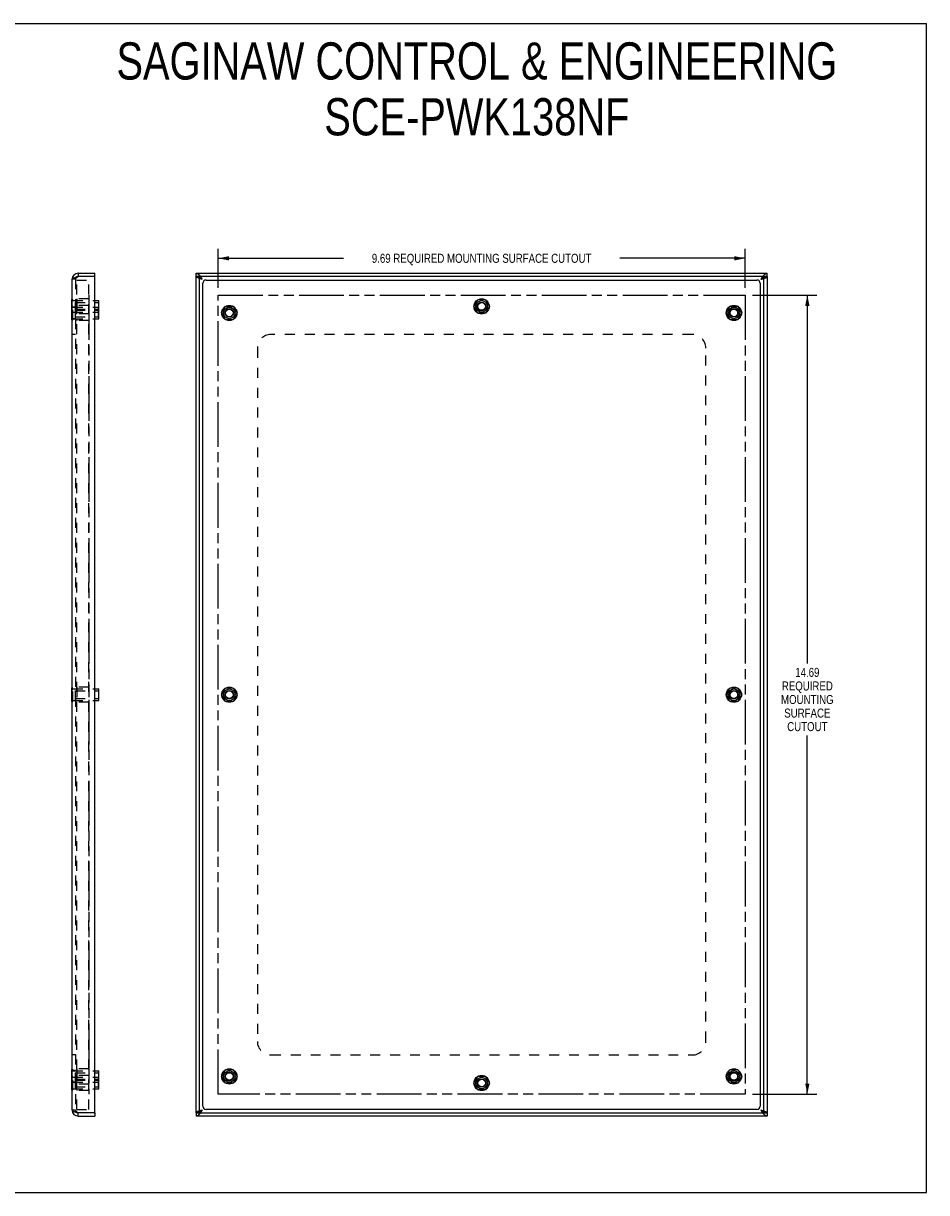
# Model space of a CAD drawing. Header units: inches. Extents: x 0 to 33.2, y 0 to 21.5.
# Tile 3 of 3: x 16.6 to 33.2, y 0 to 21.5. Entities that reach past the tile are written whole.
import ezdxf

# ---------------------------------------------------------------- set-up
doc = ezdxf.new("R2010")
doc.units = ezdxf.units.IN
doc.header["$LTSCALE"] = 1.827554
doc.header["$MEASUREMENT"] = 0
doc.linetypes.add('HIDDEN', pattern=[0.2, 0.1, -0.1])
doc.linetypes.add('PHANTOM', pattern=[0.8, 0.45, -0.05, 0.1, -0.05, 0.1, -0.05])
doc.layers.get('0').update_dxf_attribs({"linetype": 'CONTINUOUS'})
for name, color, linetype in [('02___PRT_ALL_AXES', 7, 'CONTINUOUS'), ('03___PRT_ALL_CURVES', 7, 'CONTINUOUS'), ('06___PRT_ALL_SURFS', 7, 'CONTINUOUS'), ('DEFAULT_2', 8, 'HIDDEN'), ('DIMENSIONS', 7, 'CONTINUOUS')]:
    doc.layers.add(name, color=color, linetype=linetype)
doc.styles.get("Standard").update_dxf_attribs({"font": 'txt', "width": 0.8})
doc.dimstyles.new('DIMSTYLE_2', dxfattribs={"dimtxt": 0.166141, "dimasz": 0.19546, "dimexe": 0.09, "dimexo": 0.07, "dimgap": 0.0425, "dimtad": 0, "dimtih": 1, "dimtoh": 1, "dimzin": 4, "dimdsep": 46, "dimtxsty": 'Standard', "dimblk": '_FILLED', "dimblk1": '_FILLED', "dimblk2": '_FILLED', "dimcen": 0.09, "dimadec": 0, "dimazin": 0, "dimtfac": 1, "dimtofl": 0, "dimtmove": 0, "dimatfit": 3, "dimldrblk": '_FILLED', "dimfxl": 0, "dimtolj": 1, "dimtzin": 4, "dimarcsym": 0})

# ---------------------------------------------------------------- blocks, each defined once
blk = doc.blocks.new('_FILLED')
at = {"color": 0, "linetype": 'ByBlock'}
blk.add_solid([(0, 0), (-1, 0.2), (-1, -0.2)], dxfattribs=at)
blk = doc.blocks.new('*D9')
at = {"layer": 'DIMENSIONS', "color": 2, "linetype": 'Continuous'}
for p, q in [((20.198, 16.638), (20.198, 17.357)), ((29.888, 16.638), (29.888, 17.357)), ((20.198, 17.181), (22.501, 17.181)), ((29.888, 17.181), (27.585, 17.181))]:
    blk.add_line(p, q, dxfattribs=at)
at = {"layer": 'DIMENSIONS', "color": 2, "linetype": 'Continuous', "xscale": 0.1954602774, "yscale": 0.1954602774, "zscale": 0.1954602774, "rotation": 180}
blk.add_blockref('_FILLED', (20.198, 17.181), dxfattribs=at)
at = {"layer": 'DIMENSIONS', "color": 2, "linetype": 'Continuous', "xscale": 0.1954602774, "yscale": 0.1954602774, "zscale": 0.1954602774}
blk.add_blockref('_FILLED', (29.888, 17.181), dxfattribs=at)
at = {"layer": 'DIMENSIONS', "color": 2, "linetype": 'Continuous', "insert": (25.043, 17.264), "char_height": 0.16614, "width": 4.91778, "attachment_point": 2, "line_spacing_factor": 0.9}
blk.add_mtext('9.69 REQUIRED MOUNTING SURFACE CUTOUT', dxfattribs=at)
blk = doc.blocks.new('*D10')
at = {"layer": 'DIMENSIONS', "color": 2, "linetype": 'Continuous'}
for p, q in [((30.025, 16.501), (31.21, 16.501)), ((31.034, 16.501), (31.034, 9.732)), ((31.034, 1.811), (31.034, 8.403)), ((30.025, 1.811), (31.21, 1.811))]:
    blk.add_line(p, q, dxfattribs=at)
at = {"layer": 'DIMENSIONS', "color": 2, "linetype": 'Continuous', "xscale": 0.1954602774, "yscale": 0.1954602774, "zscale": 0.1954602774}
for p, rotation in [((31.034, 16.501), 90), ((31.034, 1.811), 270)]:
    blk.add_blockref('_FILLED', p, dxfattribs=dict(at, rotation=rotation))
at = {"layer": 'DIMENSIONS', "color": 2, "linetype": 'Continuous', "insert": (31.034, 9.649), "char_height": 0.1661, "width": 1.0633, "attachment_point": 2, "line_spacing_factor": 0.9}
blk.add_mtext('14.69\\PREQUIRED\\PMOUNTING\\PSURFACE\\PCUTOUT', dxfattribs=at)

msp = doc.modelspace()

# ---------------------------------------------------------------- linework, layer by layer
at = {"color": 7, "linetype": 'Continuous'}
for p, q in [((0, 21.5006), (33.2282, 21.5006)), ((33.2282, 0), (33.2282, 21.5006)), ((17.6221, 16.9062), (17.6221, 16.8462)), ((17.9291, 16.8462), (17.9141, 16.8462)), ((17.9291, 16.8462), (17.9291, 16.9062)), ((19.7929, 16.8462), (19.7929, 16.9062)), ((30.2929, 16.8462), (19.7929, 16.8462)), ((19.8529, 1.4662), (19.8529, 16.8462)), ((19.8769, 16.8141), (19.8802, 16.8118)), ((19.8802, 16.8118), (19.8835, 16.8096)), ((19.8835, 16.8096), (19.8868, 16.8072)), ((19.8868, 16.8072), (19.8901, 16.8049)), ((19.8901, 16.8049), (19.8934, 16.8025)), ((19.8934, 16.8016), (19.8905, 16.8035)), ((19.8934, 16.8025), (19.8984, 16.799)), ((19.8962, 16.7997), (19.8934, 16.8016)), ((19.8991, 16.7979), (19.8962, 16.7997)), ((19.8984, 16.799), (19.9049, 16.7942)), ((19.9049, 16.7942), (19.8991, 16.7979)), ((19.9779, 16.7812), (30.1079, 16.7812)), ((30.1809, 16.7942), (30.1875, 16.799)), ((30.1809, 16.7942), (30.1868, 16.7979)), ((30.1868, 16.7979), (30.1897, 16.7997)), ((30.1875, 16.799), (30.1925, 16.8025)), ((30.1897, 16.7997), (30.1925, 16.8016)), ((30.1925, 16.8025), (30.1958, 16.8049)), ((30.1925, 16.8016), (30.1953, 16.8035)), ((30.1953, 16.8035), (30.1981, 16.8053)), ((30.1958, 16.8049), (30.1991, 16.8072)), ((30.1991, 16.8072), (30.2024, 16.8095)), ((30.2024, 16.8095), (30.2056, 16.8118)), ((30.2329, 1.4662), (30.2329, 16.8462)), ((30.2929, 16.8462), (30.2929, 16.9062)), ((19.9179, 1.5912), (19.9179, 16.7212)), ((30.1679, 16.7212), (30.1679, 1.5912)), ((17.9291, 16.4028), (18.0051, 16.4028)), ((18.0051, 16.0699), (18.0051, 16.4028)), ((17.9291, 16.2819), (18.0051, 16.2819)), ((17.9291, 16.0699), (18.0051, 16.0699)), ((17.9291, 9.2622), (18.0051, 9.2622)), ((18.0051, 9.0502), (18.0051, 9.2622)), ((17.9291, 9.0502), (18.0051, 9.0502)), ((17.9291, 2.2424), (18.0051, 2.2424)), ((18.0051, 1.9095), (18.0051, 2.2424)), ((17.9291, 2.0304), (18.0051, 2.0304)), ((17.9291, 1.9095), (18.0051, 1.9095)), ((19.8868, 1.5051), (19.8835, 1.5028)), ((19.8901, 1.5074), (19.8868, 1.5051)), ((19.8905, 1.5089), (19.8878, 1.507)), ((19.8934, 1.5098), (19.8901, 1.5074)), ((19.8934, 1.5107), (19.8905, 1.5089)), ((19.8984, 1.5134), (19.8934, 1.5098)), ((19.8962, 1.5126), (19.8934, 1.5107)), ((19.902, 1.5163), (19.8962, 1.5126)), ((19.9049, 1.5182), (19.8984, 1.5134)), ((19.9049, 1.5182), (19.902, 1.5163)), ((30.1079, 1.5312), (19.9779, 1.5312)), ((30.1809, 1.5182), (30.1868, 1.5145)), ((30.1875, 1.5134), (30.1809, 1.5182)), ((30.1868, 1.5145), (30.1897, 1.5126)), ((30.1925, 1.5098), (30.1875, 1.5134)), ((30.1897, 1.5126), (30.1925, 1.5107)), ((30.1925, 1.5107), (30.1953, 1.5089)), ((30.1958, 1.5074), (30.1925, 1.5098)), ((30.1991, 1.5051), (30.1958, 1.5074)), ((30.2024, 1.5028), (30.1991, 1.5051)), ((17.6221, 1.4062), (17.6221, 1.4662)), ((17.9141, 1.4662), (17.9291, 1.4662)), ((17.9291, 1.4662), (17.9291, 1.4062)), ((19.7929, 1.4662), (30.2929, 1.4662)), ((19.7929, 1.4662), (19.7929, 1.4062)), ((19.8835, 1.5028), (19.8802, 1.5005)), ((30.2057, 1.5005), (30.2024, 1.5028)), ((30.2089, 1.4983), (30.2057, 1.5005)), ((30.2929, 1.4662), (30.2929, 1.4062)), ((0, 0), (33.2282, 0))]:
    msp.add_line(p, q, dxfattribs=at)
at = {"color": 3, "linetype": 'Continuous'}
for p, q in [((17.5101, 1.5182), (17.5101, 16.7942)), ((17.5639, 16.8281), (17.5682, 16.8296)), ((17.5682, 16.8296), (17.5725, 16.831)), ((17.5725, 16.831), (17.5769, 16.8324)), ((17.5769, 16.8324), (17.5815, 16.8339)), ((17.5815, 16.8339), (17.586, 16.8353)), ((17.586, 16.8353), (17.5907, 16.8368)), ((17.5907, 16.8368), (17.5954, 16.8382)), ((17.5954, 16.8382), (17.6002, 16.8397)), ((17.6002, 16.8397), (17.6074, 16.8418)), ((17.6221, 16.9062), (17.9291, 16.9062)), ((17.9141, 16.8462), (17.6221, 16.8462)), ((17.9291, 1.4812), (17.9291, 16.8312)), ((19.7929, 16.9062), (30.2929, 16.9062)), ((19.7929, 1.4662), (19.7929, 16.8462)), ((30.2929, 16.8462), (30.2929, 1.4662)), ((17.5703, 1.4821), (17.5747, 1.4806)), ((17.5747, 1.4806), (17.5792, 1.4792)), ((17.5792, 1.4792), (17.5837, 1.4777)), ((17.5837, 1.4777), (17.5884, 1.4763)), ((17.5884, 1.4763), (17.5978, 1.4734)), ((17.5978, 1.4734), (17.605, 1.4712)), ((17.605, 1.4712), (17.6221, 1.4662)), ((17.9141, 1.4662), (17.6221, 1.4662)), ((17.6221, 1.4062), (17.9291, 1.4062)), ((30.2929, 1.4062), (19.7929, 1.4062))]:
    msp.add_line(p, q, dxfattribs=at)
for points in [[(17.5101, 16.7942), (17.5101, 16.7949), (17.5102, 16.7956), (17.5103, 16.7963), (17.5105, 16.7971), (17.5107, 16.7978), (17.511, 16.7985), (17.5114, 16.7992), (17.5118, 16.7999), (17.5122, 16.8007), (17.5127, 16.8014), (17.5133, 16.8021), (17.5139, 16.8028), (17.5145, 16.8036), (17.5152, 16.8043), (17.516, 16.805), (17.5168, 16.8057), (17.5177, 16.8064), (17.5186, 16.8072), (17.5195, 16.8079), (17.5205, 16.8086), (17.5216, 16.8093), (17.5227, 16.8101), (17.5239, 16.8108), (17.5251, 16.8115), (17.5263, 16.8122), (17.5276, 16.8129), (17.5289, 16.8137), (17.5303, 16.8144), (17.5317, 16.8151), (17.5332, 16.8158), (17.5347, 16.8166), (17.5363, 16.8173), (17.5378, 16.818), (17.5395, 16.8187), (17.5411, 16.8194), (17.5429, 16.8202), (17.5446, 16.8209), (17.5464, 16.8216), (17.5482, 16.8223), (17.5501, 16.8231), (17.5519, 16.8238), (17.5539, 16.8245), (17.5558, 16.8252), (17.5578, 16.8259), (17.5598, 16.8267), (17.5619, 16.8274), (17.5639, 16.8281)], [(17.6074, 16.8418), (17.6172, 16.8447), (17.6196, 16.8454), (17.6221, 16.8462)], [(17.5101, 1.5182), (17.5101, 1.5174), (17.5102, 1.5167), (17.5103, 1.516), (17.5105, 1.5153), (17.5107, 1.5146), (17.511, 1.5138), (17.5114, 1.5131), (17.5118, 1.5124), (17.5122, 1.5117), (17.5127, 1.5109), (17.5133, 1.5102), (17.5139, 1.5095), (17.5145, 1.5088), (17.5152, 1.5081), (17.516, 1.5073), (17.5168, 1.5066), (17.5177, 1.5059), (17.5186, 1.5052), (17.5195, 1.5044), (17.5205, 1.5037), (17.5216, 1.503), (17.5227, 1.5023), (17.5239, 1.5016), (17.5251, 1.5008), (17.5263, 1.5001), (17.5276, 1.4994), (17.5289, 1.4987), (17.5303, 1.4979), (17.5317, 1.4972), (17.5332, 1.4965), (17.5347, 1.4958), (17.5363, 1.4951), (17.5378, 1.4943), (17.5395, 1.4936), (17.5411, 1.4929), (17.5429, 1.4922), (17.5446, 1.4914), (17.5464, 1.4907), (17.5482, 1.49), (17.5501, 1.4893), (17.5519, 1.4886), (17.5539, 1.4878), (17.5558, 1.4871), (17.5578, 1.4864), (17.5598, 1.4857), (17.5619, 1.4849), (17.5639, 1.4842), (17.5661, 1.4835), (17.5703, 1.4821)]]:
    msp.add_lwpolyline(points, dxfattribs=at)
at = {"color": 7, "linetype": 'Continuous'}
for points in [[(19.8703, 16.8183), (19.8692, 16.8192), (19.8682, 16.8202), (19.8672, 16.8211), (19.8662, 16.822), (19.8652, 16.823), (19.8643, 16.8239), (19.8634, 16.8248), (19.8625, 16.8257), (19.8617, 16.8267), (19.8609, 16.8276), (19.8602, 16.8285), (19.8594, 16.8295), (19.8587, 16.8304), (19.8581, 16.8313), (19.8575, 16.8322), (19.8569, 16.8332), (19.8564, 16.8341), (19.8559, 16.835), (19.8554, 16.836), (19.855, 16.8369), (19.8546, 16.8378), (19.8542, 16.8387), (19.8539, 16.8397), (19.8537, 16.8406), (19.8535, 16.8415), (19.8533, 16.8425), (19.8531, 16.8434), (19.853, 16.8443), (19.853, 16.8452), (19.8529, 16.8462)], [(19.8697, 16.8189), (19.8704, 16.8184), (19.872, 16.8173), (19.8737, 16.8163), (19.8753, 16.8152), (19.8769, 16.8141)], [(19.8905, 16.8035), (19.8878, 16.8053), (19.8864, 16.8062), (19.885, 16.8072), (19.8837, 16.8081), (19.8824, 16.809), (19.8811, 16.81), (19.8798, 16.8109), (19.8785, 16.8118), (19.8773, 16.8127), (19.8761, 16.8137), (19.8749, 16.8146), (19.8737, 16.8155), (19.8725, 16.8165), (19.8714, 16.8174), (19.8703, 16.8183)], [(30.1981, 16.8053), (30.1995, 16.8062), (30.2008, 16.8072), (30.2022, 16.8081), (30.2035, 16.809), (30.2048, 16.81), (30.2061, 16.8109), (30.2074, 16.8118), (30.2086, 16.8127), (30.2098, 16.8137), (30.211, 16.8146), (30.2122, 16.8155), (30.2134, 16.8165), (30.2145, 16.8174), (30.2156, 16.8183)], [(30.2056, 16.8118), (30.2089, 16.8141), (30.2106, 16.8152), (30.2122, 16.8163), (30.2139, 16.8173), (30.2155, 16.8184), (30.2162, 16.8189)], [(30.2156, 16.8183), (30.2167, 16.8192), (30.2177, 16.8202), (30.2187, 16.8211), (30.2197, 16.822), (30.2207, 16.823), (30.2216, 16.8239), (30.2225, 16.8248), (30.2234, 16.8257), (30.2242, 16.8267), (30.225, 16.8276), (30.2257, 16.8285), (30.2265, 16.8295), (30.2271, 16.8304), (30.2278, 16.8313), (30.2284, 16.8322), (30.229, 16.8332), (30.2295, 16.8341), (30.23, 16.835), (30.2305, 16.836), (30.2309, 16.8369), (30.2313, 16.8378), (30.2316, 16.8387), (30.2319, 16.8397), (30.2322, 16.8406), (30.2324, 16.8415), (30.2326, 16.8425), (30.2328, 16.8434), (30.2329, 16.8443), (30.2329, 16.8452), (30.2329, 16.8462)], [(19.8878, 1.507), (19.8864, 1.5061), (19.885, 1.5052), (19.8837, 1.5042), (19.8824, 1.5033), (19.8811, 1.5024), (19.8798, 1.5015), (19.8785, 1.5005), (19.8773, 1.4996), (19.8761, 1.4987), (19.8749, 1.4977), (19.8737, 1.4968), (19.8725, 1.4959), (19.8714, 1.495), (19.8703, 1.494)], [(30.1953, 1.5089), (30.1981, 1.507), (30.1995, 1.5061), (30.2008, 1.5052), (30.2022, 1.5042), (30.2035, 1.5033), (30.2048, 1.5024), (30.2061, 1.5015), (30.2074, 1.5005), (30.2086, 1.4996), (30.2098, 1.4987), (30.211, 1.4977), (30.2122, 1.4968), (30.2134, 1.4959), (30.2145, 1.495), (30.2156, 1.494)], [(19.8703, 1.494), (19.8692, 1.4931), (19.8682, 1.4922), (19.8672, 1.4912), (19.8662, 1.4903), (19.8652, 1.4894), (19.8643, 1.4885), (19.8634, 1.4875), (19.8625, 1.4866), (19.8617, 1.4857), (19.8609, 1.4847), (19.8602, 1.4838), (19.8594, 1.4829), (19.8587, 1.482), (19.8581, 1.481), (19.8575, 1.4801), (19.8569, 1.4792), (19.8564, 1.4782), (19.8559, 1.4773), (19.8554, 1.4764), (19.855, 1.4755), (19.8546, 1.4745), (19.8542, 1.4736), (19.8539, 1.4727), (19.8537, 1.4717), (19.8535, 1.4708), (19.8533, 1.4699), (19.8531, 1.469), (19.853, 1.468), (19.853, 1.4671), (19.8529, 1.4662)], [(19.8802, 1.5005), (19.8769, 1.4983), (19.8753, 1.4972), (19.8737, 1.4961), (19.872, 1.495), (19.8704, 1.4939), (19.8697, 1.4935)], [(30.2162, 1.4935), (30.2155, 1.4939), (30.2139, 1.495), (30.2122, 1.4961), (30.2106, 1.4972), (30.2089, 1.4983)], [(30.2156, 1.494), (30.2167, 1.4931), (30.2177, 1.4922), (30.2187, 1.4912), (30.2197, 1.4903), (30.2207, 1.4894), (30.2216, 1.4885), (30.2225, 1.4875), (30.2234, 1.4866), (30.2242, 1.4857), (30.225, 1.4847), (30.2257, 1.4838), (30.2265, 1.4829), (30.2271, 1.482), (30.2278, 1.481), (30.2284, 1.4801), (30.229, 1.4792), (30.2295, 1.4782), (30.23, 1.4773), (30.2305, 1.4764), (30.2309, 1.4755), (30.2313, 1.4745), (30.2316, 1.4736), (30.2319, 1.4727), (30.2322, 1.4717), (30.2324, 1.4708), (30.2326, 1.4699), (30.2328, 1.469), (30.2329, 1.468), (30.2329, 1.4671), (30.2329, 1.4662)]]:
    msp.add_lwpolyline(points, dxfattribs=at)
for centre, radius in [((25.0429, 16.2968), 0.106), ((25.0429, 16.2968), 0.079), ((25.0429, 16.2968), 0.069), ((20.4023, 16.1759), 0.106), ((20.4023, 16.1759), 0.079), ((20.4023, 16.1759), 0.069), ((29.6836, 16.1759), 0.106), ((29.6836, 16.1759), 0.079), ((29.6836, 16.1759), 0.069), ((20.4023, 9.1562), 0.106), ((29.6836, 9.1562), 0.106), ((20.4023, 9.1562), 0.079), ((20.4023, 9.1562), 0.069), ((29.6836, 9.1562), 0.079), ((29.6836, 9.1562), 0.069), ((20.4023, 2.1364), 0.106), ((20.4023, 2.1364), 0.079), ((20.4023, 2.1364), 0.069), ((29.6836, 2.1364), 0.106), ((29.6836, 2.1364), 0.079), ((29.6836, 2.1364), 0.069), ((25.0429, 2.0155), 0.106), ((25.0429, 2.0155), 0.079), ((25.0429, 2.0155), 0.069)]:
    msp.add_circle(centre, radius, dxfattribs=at)
at = {"color": 3, "linetype": 'Continuous'}
for centre, radius, start, end in [((17.6221, 16.7942), 0.112, 90, 180), ((17.9141, 16.8312), 0.015, 0, 90), ((17.6221, 1.5182), 0.112, 180, 270), ((17.9141, 1.4812), 0.015, 270, 360)]:
    msp.add_arc(centre, radius, start, end, dxfattribs=at)
at = {"color": 7, "linetype": 'Continuous'}
for centre, radius, start, end in [((17.6221, 16.7942), 0.052, 90, 123.27429), ((19.9779, 16.7212), 0.06, 90, 180), ((30.1079, 16.7212), 0.06, 0, 90), ((19.9779, 1.5912), 0.06, 180, 270), ((30.1079, 1.5912), 0.06, 270, 360), ((17.6221, 1.5182), 0.052, 236.72568, 270)]:
    msp.add_arc(centre, radius, start, end, dxfattribs=at)
at = {"layer": '02___PRT_ALL_AXES', "color": 8, "linetype": 'HIDDEN'}
for p, q in [((17.5101, 16.0694), (17.5101, 16.4033)), ((17.5101, 16.4033), (17.5701, 16.4033)), ((17.5701, 16.0694), (17.5701, 16.4033)), ((17.8151, 16.4368), (17.5951, 16.4368)), ((17.5951, 16.4367), (17.5951, 16.036)), ((17.8151, 16.4367), (17.8151, 16.036)), ((17.5701, 16.2824), (17.5101, 16.2824)), ((17.5101, 16.1903), (17.5701, 16.1903)), ((17.8151, 16.3159), (17.5951, 16.3159)), ((17.8151, 16.1568), (17.5951, 16.1568)), ((17.5701, 16.0694), (17.5101, 16.0694)), ((17.8151, 16.0359), (17.5951, 16.0359)), ((17.5101, 9.0497), (17.5101, 9.2627)), ((17.5101, 9.2627), (17.5701, 9.2627)), ((17.5701, 9.0497), (17.5701, 9.2627)), ((17.8151, 9.2962), (17.5951, 9.2962)), ((17.5951, 9.2961), (17.5951, 9.0162)), ((17.8151, 9.2961), (17.8151, 9.0162)), ((17.5101, 9.0497), (17.5701, 9.0497)), ((17.8151, 9.0162), (17.5951, 9.0162)), ((17.5701, 2.2429), (17.5101, 2.2429)), ((17.5101, 1.909), (17.5101, 2.2429)), ((17.5701, 1.909), (17.5701, 2.2429)), ((17.8151, 2.2764), (17.5951, 2.2764)), ((17.5951, 2.2764), (17.5951, 1.8756)), ((17.8151, 2.1555), (17.5951, 2.1555)), ((17.8151, 2.2764), (17.8151, 1.8756)), ((17.5101, 2.122), (17.5701, 2.122)), ((17.5701, 2.0299), (17.5101, 2.0299)), ((17.8151, 1.9964), (17.5951, 1.9964)), ((17.5101, 1.909), (17.5701, 1.909)), ((17.8151, 1.8755), (17.5951, 1.8755))]:
    msp.add_line(p, q, dxfattribs=at)
at = {"layer": '02___PRT_ALL_AXES', "color": 7, "linetype": 'Continuous'}
for centre, radius in [((25.0429, 16.2968), 0.14), ((25.0429, 16.2968), 0.1065), ((20.4023, 16.1759), 0.14), ((20.4023, 16.1759), 0.1065), ((29.6836, 16.1759), 0.14), ((29.6836, 16.1759), 0.1065), ((20.4023, 9.1562), 0.14), ((20.4023, 9.1562), 0.1065), ((29.6836, 9.1562), 0.14), ((29.6836, 9.1562), 0.1065), ((20.4023, 2.1364), 0.14), ((20.4023, 2.1364), 0.1065), ((25.0429, 2.0155), 0.14), ((29.6836, 2.1364), 0.14), ((29.6836, 2.1364), 0.1065), ((25.0429, 2.0155), 0.1065)]:
    msp.add_circle(centre, radius, dxfattribs=at)
at = {"layer": '03___PRT_ALL_CURVES', "color": 8, "linetype": 'PHANTOM'}
msp.add_line((17.8151, 16.5012), (17.8151, 1.8112), dxfattribs=at)
at = {"layer": '03___PRT_ALL_CURVES', "color": 4, "linetype": 'PHANTOM'}
for p, q in [((20.1979, 1.8112), (20.1979, 16.5012)), ((20.1979, 16.5012), (29.8879, 16.5012)), ((29.8879, 16.5012), (29.8879, 1.8112)), ((29.8879, 1.8112), (20.1979, 1.8112))]:
    msp.add_line(p, q, dxfattribs=at)
at = {"layer": '06___PRT_ALL_SURFS', "color": 7, "linetype": 'Continuous'}
for p, q in [((17.5051, 16.0509), (17.5051, 16.4218)), ((17.5051, 16.4218), (17.5101, 16.4218)), ((17.5051, 16.3009), (17.5101, 16.3009)), ((17.5051, 16.1759), (17.5101, 16.1759)), ((17.5051, 16.0509), (17.5101, 16.0509)), ((17.5051, 9.0312), (17.5051, 9.2812)), ((17.5051, 9.2812), (17.5101, 9.2812)), ((17.5051, 9.1562), (17.5101, 9.1562)), ((17.5051, 9.0312), (17.5101, 9.0312)), ((17.5051, 2.2614), (17.5101, 2.2614)), ((17.5051, 1.8905), (17.5051, 2.2614)), ((17.5051, 2.1364), (17.5101, 2.1364)), ((17.5051, 2.0114), (17.5101, 2.0114)), ((17.5051, 1.8905), (17.5101, 1.8905))]:
    msp.add_line(p, q, dxfattribs=at)
at = {"layer": '06___PRT_ALL_SURFS', "color": 8, "linetype": 'HIDDEN'}
for p, q in [((17.5101, 16.4218), (17.5261, 16.4218)), ((17.5261, 16.0509), (17.5261, 16.4218)), ((24.8986, 16.2968), (24.9708, 16.4218)), ((24.9708, 16.4218), (25.1151, 16.4218)), ((25.1151, 16.4218), (25.1873, 16.2968)), ((17.5051, 16.2968), (17.5261, 16.2968)), ((17.5051, 16.1718), (17.5261, 16.1718)), ((17.5101, 16.3009), (17.5261, 16.3009)), ((17.5101, 16.1759), (17.5261, 16.1759)), ((20.258, 16.1759), (20.3302, 16.3009)), ((20.3302, 16.0509), (20.258, 16.1759)), ((20.3302, 16.3009), (20.4745, 16.3009)), ((20.4745, 16.3009), (20.5467, 16.1759)), ((20.5467, 16.1759), (20.4745, 16.0509)), ((24.9708, 16.1718), (24.8986, 16.2968)), ((25.1151, 16.1718), (24.9708, 16.1718)), ((25.1873, 16.2968), (25.1151, 16.1718)), ((29.5392, 16.1759), (29.6114, 16.3009)), ((29.6114, 16.0509), (29.5392, 16.1759)), ((29.6114, 16.3009), (29.7557, 16.3009)), ((29.7557, 16.3009), (29.8279, 16.1759)), ((29.8279, 16.1759), (29.7557, 16.0509)), ((17.5101, 16.0509), (17.5261, 16.0509)), ((20.4745, 16.0509), (20.3302, 16.0509)), ((29.7557, 16.0509), (29.6114, 16.0509)), ((17.5101, 9.2812), (17.5261, 9.2812)), ((17.5261, 9.0312), (17.5261, 9.2812)), ((20.258, 9.1562), (20.3302, 9.2812)), ((20.3302, 9.2812), (20.4745, 9.2812)), ((20.4745, 9.2812), (20.5467, 9.1562)), ((29.5392, 9.1562), (29.6114, 9.2812)), ((29.6114, 9.2812), (29.7557, 9.2812)), ((29.7557, 9.2812), (29.8279, 9.1562)), ((17.5101, 9.1562), (17.5261, 9.1562)), ((17.5101, 9.0312), (17.5261, 9.0312)), ((20.3302, 9.0312), (20.258, 9.1562)), ((20.4745, 9.0312), (20.3302, 9.0312)), ((20.5467, 9.1562), (20.4745, 9.0312)), ((29.6114, 9.0312), (29.5392, 9.1562)), ((29.7557, 9.0312), (29.6114, 9.0312)), ((29.8279, 9.1562), (29.7557, 9.0312)), ((17.5101, 2.2614), (17.5261, 2.2614)), ((17.5261, 1.8905), (17.5261, 2.2614)), ((20.258, 2.1364), (20.3302, 2.2614)), ((20.3302, 2.2614), (20.4745, 2.2614)), ((20.4745, 2.2614), (20.5467, 2.1364)), ((29.5392, 2.1364), (29.6114, 2.2614)), ((29.6114, 2.2614), (29.7557, 2.2614)), ((29.7557, 2.2614), (29.8279, 2.1364)), ((17.5051, 2.1405), (17.5261, 2.1405)), ((17.5051, 2.0155), (17.5261, 2.0155)), ((17.5101, 2.1364), (17.5261, 2.1364)), ((17.5101, 2.0114), (17.5261, 2.0114)), ((20.3302, 2.0114), (20.258, 2.1364)), ((20.4745, 2.0114), (20.3302, 2.0114)), ((20.5467, 2.1364), (20.4745, 2.0114)), ((24.8986, 2.0155), (24.9708, 2.1405)), ((24.9708, 1.8905), (24.8986, 2.0155)), ((24.9708, 2.1405), (25.1151, 2.1405)), ((25.1151, 2.1405), (25.1873, 2.0155)), ((25.1873, 2.0155), (25.1151, 1.8905)), ((29.6114, 2.0114), (29.5392, 2.1364)), ((29.7557, 2.0114), (29.6114, 2.0114)), ((29.8279, 2.1364), (29.7557, 2.0114)), ((17.5101, 1.8905), (17.5261, 1.8905)), ((25.1151, 1.8905), (24.9708, 1.8905))]:
    msp.add_line(p, q, dxfattribs=at)
at = {"layer": 'DEFAULT_2', "color": 8, "linetype": 'HIDDEN'}
for p, q in [((17.5701, 16.7942), (17.5101, 16.7942)), ((17.5701, 16.7942), (17.5701, 1.5182)), ((17.5951, 1.5312), (17.5951, 16.7812)), ((17.5951, 16.7812), (17.8151, 16.7812)), ((17.6049, 16.835), (17.6077, 16.8369)), ((17.6077, 16.8369), (17.6105, 16.8387)), ((17.6105, 16.8387), (17.6133, 16.8406)), ((17.6133, 16.8406), (17.6177, 16.8434)), ((17.6177, 16.8434), (17.6221, 16.8462)), ((17.8151, 1.5312), (17.8151, 16.7812)), ((19.8576, 16.8086), (19.8532, 16.8101)), ((19.8621, 16.8072), (19.8576, 16.8086)), ((19.8666, 16.8057), (19.8621, 16.8072)), ((19.8713, 16.8043), (19.8666, 16.8057)), ((19.876, 16.8028), (19.8713, 16.8043)), ((19.8807, 16.8014), (19.876, 16.8028)), ((19.8855, 16.7999), (19.8807, 16.8014)), ((19.8852, 16.8248), (19.8885, 16.8198)), ((19.8928, 16.7978), (19.8855, 16.7999)), ((19.8885, 16.8198), (19.8918, 16.8147)), ((19.8918, 16.8147), (19.8951, 16.8096)), ((19.9049, 16.7942), (19.8928, 16.7978)), ((19.8951, 16.8096), (19.8984, 16.8045)), ((19.8984, 16.8045), (19.9049, 16.7942)), ((30.1809, 16.7942), (30.1875, 16.8045)), ((30.1875, 16.8045), (30.1908, 16.8096)), ((30.1908, 16.8096), (30.1941, 16.8147)), ((30.1956, 16.7985), (30.2052, 16.8014)), ((30.2052, 16.8014), (30.2123, 16.8036)), ((30.2123, 16.8036), (30.2169, 16.805)), ((30.2169, 16.805), (30.2215, 16.8064)), ((30.2215, 16.8064), (30.2261, 16.8079)), ((30.2261, 16.8079), (30.2305, 16.8093)), ((30.2305, 16.8093), (30.2348, 16.8108)), ((30.2348, 16.8108), (30.239, 16.8122)), ((17.5261, 16.4028), (17.9291, 16.4028)), ((17.5676, 16.3658), (17.5676, 16.1069)), ((17.5676, 16.3658), (17.9951, 16.3658)), ((17.9951, 16.3658), (18.0051, 16.3758)), ((17.9951, 16.1069), (17.9951, 16.3658)), ((17.5261, 16.2819), (17.9291, 16.2819)), ((17.5261, 16.1908), (18.0051, 16.1908)), ((17.5676, 16.2449), (17.9951, 16.2449)), ((17.5676, 16.2278), (17.9951, 16.2278)), ((17.9951, 16.2968), (17.9951, 16.2819)), ((17.9951, 16.2819), (17.9951, 16.2278)), ((17.9951, 16.2449), (18.0051, 16.2549)), ((17.9951, 16.2278), (18.0051, 16.2178)), ((17.5261, 16.0699), (17.9291, 16.0699)), ((17.5676, 16.1069), (17.9951, 16.1069)), ((17.9951, 16.1069), (18.0051, 16.0969)), ((17.5701, 15.7812), (17.5101, 15.7812)), ((28.9179, 15.7812), (21.1679, 15.7812)), ((20.9179, 15.5312), (20.9179, 2.7812)), ((29.1679, 2.7812), (29.1679, 15.5312)), ((17.5261, 9.2622), (17.9291, 9.2622)), ((17.5261, 9.0502), (17.9291, 9.0502)), ((17.5676, 9.2252), (17.5676, 9.0872)), ((17.5676, 9.2252), (17.9951, 9.2252)), ((17.5676, 9.0872), (17.9951, 9.0872)), ((17.9951, 9.2252), (18.0051, 9.2352)), ((17.9951, 9.2252), (17.9951, 9.0872)), ((17.9951, 9.0872), (18.0051, 9.0772)), ((17.5701, 2.5312), (17.5101, 2.5312)), ((21.1679, 2.5312), (28.9179, 2.5312)), ((17.5261, 2.2424), (17.9291, 2.2424)), ((17.5676, 2.2054), (17.9951, 2.2054)), ((17.5676, 2.2054), (17.5676, 1.9465)), ((17.9951, 2.2054), (18.0051, 2.2154)), ((17.9951, 1.9465), (17.9951, 2.2054)), ((17.5261, 2.1215), (18.0051, 2.1215)), ((17.5261, 2.0304), (17.9291, 2.0304)), ((17.5676, 2.0845), (17.9951, 2.0845)), ((17.5676, 2.0674), (17.9951, 2.0674)), ((17.5676, 1.9465), (17.9951, 1.9465)), ((17.9951, 2.0845), (18.0051, 2.0945)), ((17.9951, 2.0845), (17.9951, 2.0304)), ((17.9951, 2.0674), (18.0051, 2.0574)), ((17.9951, 2.0304), (17.9951, 2.0155)), ((17.9951, 1.9465), (18.0051, 1.9365)), ((17.5261, 1.9095), (17.9291, 1.9095)), ((17.5701, 1.5182), (17.5101, 1.5182)), ((17.5951, 1.5312), (17.8151, 1.5312)), ((19.8666, 1.5066), (19.8621, 1.5052)), ((19.8713, 1.5081), (19.8666, 1.5066)), ((19.8783, 1.5102), (19.8713, 1.5081)), ((19.8855, 1.5124), (19.8783, 1.5102)), ((19.8984, 1.5078), (19.8951, 1.5027)), ((19.9049, 1.5182), (19.8984, 1.5078)), ((30.1809, 1.5182), (30.1931, 1.5146)), ((30.1842, 1.513), (30.1809, 1.5182)), ((30.1892, 1.5053), (30.1842, 1.513)), ((30.1925, 1.5001), (30.1892, 1.5053)), ((30.1931, 1.5146), (30.2004, 1.5124)), ((30.2004, 1.5124), (30.2052, 1.5109)), ((30.2052, 1.5109), (30.2099, 1.5095)), ((30.2099, 1.5095), (30.2146, 1.5081)), ((30.2146, 1.5081), (30.2193, 1.5066)), ((30.2193, 1.5066), (30.2238, 1.5052)), ((30.2238, 1.5052), (30.2283, 1.5037)), ((17.6091, 1.4745), (17.6119, 1.4727)), ((17.6119, 1.4727), (17.6148, 1.4708)), ((17.6148, 1.4708), (17.6221, 1.4662)), ((19.8511, 1.5016), (19.8468, 1.5001)), ((19.8554, 1.503), (19.8511, 1.5016)), ((19.8918, 1.4976), (19.8885, 1.4925)), ((19.8951, 1.5027), (19.8918, 1.4976)), ((30.1958, 1.4951), (30.1925, 1.5001)), ((30.1991, 1.49), (30.1958, 1.4951)), ((30.2283, 1.5037), (30.2327, 1.5023))]:
    msp.add_line(p, q, dxfattribs=at)
for points in [[(17.5701, 16.7942), (17.5701, 16.7951), (17.5701, 16.796), (17.5702, 16.797), (17.5704, 16.7979), (17.5706, 16.7988), (17.5708, 16.7997), (17.571, 16.8007), (17.5714, 16.8016), (17.5717, 16.8025), (17.5721, 16.8035), (17.5725, 16.8044), (17.573, 16.8053), (17.5735, 16.8062), (17.574, 16.8072), (17.5746, 16.8081), (17.5752, 16.809), (17.5759, 16.81), (17.5765, 16.8109), (17.5773, 16.8118), (17.578, 16.8127), (17.5788, 16.8137), (17.5796, 16.8146), (17.5805, 16.8155), (17.5814, 16.8165), (17.5823, 16.8174), (17.5833, 16.8183), (17.5843, 16.8192), (17.5853, 16.8202), (17.5863, 16.8211), (17.5874, 16.822), (17.5885, 16.823), (17.5896, 16.8239), (17.5908, 16.8248), (17.592, 16.8257), (17.5932, 16.8267), (17.5944, 16.8276), (17.5956, 16.8285), (17.5969, 16.8295), (17.5982, 16.8304), (17.5995, 16.8313), (17.6008, 16.8322), (17.6022, 16.8332), (17.6035, 16.8341), (17.6049, 16.835)], [(19.7929, 16.9062), (19.7946, 16.9061), (19.7962, 16.906), (19.7979, 16.9059), (19.7995, 16.9057), (19.8012, 16.9054), (19.8028, 16.9051), (19.8045, 16.9047), (19.8061, 16.9043), (19.8078, 16.9038), (19.8094, 16.9032), (19.8111, 16.9026), (19.8127, 16.9019), (19.8144, 16.9012), (19.816, 16.9004), (19.8176, 16.8995), (19.8193, 16.8986), (19.8209, 16.8976), (19.8226, 16.8966), (19.8242, 16.8956), (19.8259, 16.8944), (19.8275, 16.8932), (19.8292, 16.892), (19.8308, 16.8907), (19.8325, 16.8894), (19.8341, 16.888), (19.8358, 16.8866), (19.8374, 16.8851), (19.8391, 16.8835), (19.8407, 16.882), (19.8424, 16.8803), (19.844, 16.8787), (19.8457, 16.8769), (19.8473, 16.8752), (19.8489, 16.8734), (19.8506, 16.8715), (19.8522, 16.8696), (19.8539, 16.8677), (19.8555, 16.8657), (19.8572, 16.8637), (19.8588, 16.8617), (19.8605, 16.8596), (19.8621, 16.8575), (19.8638, 16.8553), (19.8654, 16.8531), (19.8671, 16.8509), (19.8687, 16.8487), (19.8704, 16.8464), (19.872, 16.8441), (19.8737, 16.8418), (19.8753, 16.8394), (19.8769, 16.837), (19.8786, 16.8346), (19.8802, 16.8322), (19.8819, 16.8298), (19.8835, 16.8273), (19.8852, 16.8248)], [(19.8532, 16.8101), (19.8489, 16.8115), (19.8468, 16.8122), (19.8448, 16.8129), (19.8427, 16.8137), (19.8407, 16.8144), (19.8387, 16.8151), (19.8368, 16.8158), (19.8348, 16.8166), (19.833, 16.8173), (19.8311, 16.818), (19.8293, 16.8187), (19.8275, 16.8194), (19.8257, 16.8202), (19.824, 16.8209), (19.8224, 16.8216), (19.8207, 16.8223), (19.8191, 16.8231), (19.8176, 16.8238), (19.8161, 16.8245), (19.8146, 16.8252), (19.8132, 16.8259), (19.8118, 16.8267), (19.8105, 16.8274), (19.8092, 16.8281), (19.808, 16.8288), (19.8068, 16.8296), (19.8056, 16.8303), (19.8045, 16.831), (19.8034, 16.8317), (19.8024, 16.8324), (19.8015, 16.8332), (19.8006, 16.8339), (19.7997, 16.8346), (19.7989, 16.8353), (19.7981, 16.8361), (19.7974, 16.8368), (19.7968, 16.8375), (19.7962, 16.8382), (19.7956, 16.8389), (19.7951, 16.8397), (19.7946, 16.8404), (19.7942, 16.8411), (19.7939, 16.8418), (19.7936, 16.8426), (19.7934, 16.8433), (19.7932, 16.844), (19.7931, 16.8447), (19.793, 16.8454), (19.7929, 16.8462)], [(19.7929, 16.8462), (19.7946, 16.8462), (19.7962, 16.8461), (19.7979, 16.846), (19.7995, 16.8459), (19.8012, 16.8458), (19.8028, 16.8457), (19.8045, 16.8455), (19.8061, 16.8453), (19.8078, 16.845), (19.8094, 16.8448), (19.8111, 16.8445), (19.8127, 16.8442), (19.8144, 16.8438), (19.816, 16.8435), (19.8176, 16.8431), (19.8193, 16.8427), (19.8209, 16.8422), (19.8226, 16.8417), (19.8242, 16.8412), (19.8259, 16.8407), (19.8275, 16.8402), (19.8292, 16.8396), (19.8308, 16.839), (19.8325, 16.8384), (19.8341, 16.8377), (19.8358, 16.8371), (19.8374, 16.8364), (19.8391, 16.8357), (19.8407, 16.8349), (19.8424, 16.8342), (19.844, 16.8334), (19.8457, 16.8326), (19.8473, 16.8318), (19.8489, 16.8309), (19.8506, 16.8301), (19.8522, 16.8292)], [(19.8522, 16.8292), (19.8539, 16.8283), (19.8555, 16.8274), (19.8572, 16.8265), (19.8588, 16.8255), (19.8605, 16.8245), (19.8621, 16.8236), (19.8638, 16.8226), (19.8654, 16.8215), (19.8671, 16.8205), (19.8687, 16.8195), (19.8697, 16.8189)], [(30.1809, 16.7942), (30.1834, 16.7949), (30.1956, 16.7985)], [(30.1941, 16.8147), (30.1974, 16.8198), (30.1991, 16.8223), (30.2007, 16.8248), (30.2024, 16.8273), (30.204, 16.8298), (30.2056, 16.8322), (30.2073, 16.8346), (30.2089, 16.837), (30.2106, 16.8394), (30.2122, 16.8418), (30.2139, 16.8441), (30.2155, 16.8464), (30.2172, 16.8487), (30.2188, 16.8509), (30.2205, 16.8531), (30.2221, 16.8553), (30.2238, 16.8575), (30.2254, 16.8596), (30.2271, 16.8617), (30.2287, 16.8637), (30.2304, 16.8657), (30.232, 16.8677), (30.2337, 16.8696), (30.2353, 16.8715), (30.2369, 16.8734), (30.2386, 16.8752), (30.2402, 16.8769), (30.2419, 16.8787), (30.2435, 16.8803), (30.2452, 16.882), (30.2468, 16.8835), (30.2485, 16.8851), (30.2501, 16.8866), (30.2518, 16.888), (30.2534, 16.8894), (30.2551, 16.8907), (30.2567, 16.892), (30.2584, 16.8932), (30.26, 16.8944), (30.2617, 16.8956), (30.2633, 16.8966), (30.2649, 16.8976), (30.2666, 16.8986), (30.2682, 16.8995), (30.2699, 16.9004), (30.2715, 16.9012), (30.2732, 16.9019), (30.2748, 16.9026), (30.2765, 16.9032), (30.2781, 16.9038), (30.2798, 16.9043), (30.2814, 16.9047), (30.2831, 16.9051), (30.2847, 16.9054), (30.2864, 16.9057), (30.288, 16.9059), (30.2897, 16.906), (30.2913, 16.9061), (30.2929, 16.9062)], [(30.2162, 16.8189), (30.2172, 16.8195), (30.2188, 16.8205), (30.2205, 16.8215), (30.2221, 16.8226), (30.2238, 16.8236), (30.2254, 16.8245), (30.2271, 16.8255), (30.2287, 16.8265), (30.2304, 16.8274), (30.232, 16.8283)], [(30.232, 16.8283), (30.2337, 16.8292), (30.2353, 16.8301), (30.2369, 16.8309), (30.2386, 16.8318), (30.2402, 16.8326), (30.2419, 16.8334), (30.2435, 16.8342), (30.2452, 16.8349), (30.2468, 16.8357), (30.2485, 16.8364), (30.2501, 16.8371), (30.2518, 16.8377), (30.2534, 16.8384), (30.2551, 16.839), (30.2567, 16.8396), (30.2584, 16.8402), (30.26, 16.8407), (30.2617, 16.8412), (30.2633, 16.8417), (30.2649, 16.8422), (30.2666, 16.8427), (30.2682, 16.8431), (30.2699, 16.8435), (30.2715, 16.8438), (30.2732, 16.8442), (30.2748, 16.8445), (30.2765, 16.8448), (30.2781, 16.845), (30.2798, 16.8453), (30.2814, 16.8455), (30.2831, 16.8457), (30.2847, 16.8458), (30.2864, 16.8459), (30.288, 16.846), (30.2897, 16.8461), (30.2913, 16.8462), (30.2929, 16.8462)], [(30.239, 16.8122), (30.2411, 16.8129), (30.2432, 16.8137), (30.2452, 16.8144), (30.2472, 16.8151), (30.2491, 16.8158), (30.251, 16.8166), (30.2529, 16.8173), (30.2548, 16.818), (30.2566, 16.8187), (30.2584, 16.8194), (30.2601, 16.8202), (30.2619, 16.8209), (30.2635, 16.8216), (30.2652, 16.8223), (30.2667, 16.8231), (30.2683, 16.8238), (30.2698, 16.8245), (30.2713, 16.8252), (30.2727, 16.8259), (30.2741, 16.8267), (30.2754, 16.8274), (30.2767, 16.8281), (30.2779, 16.8288), (30.2791, 16.8296), (30.2803, 16.8303), (30.2814, 16.831), (30.2825, 16.8317), (30.2835, 16.8324), (30.2844, 16.8332), (30.2853, 16.8339), (30.2862, 16.8346), (30.287, 16.8353), (30.2878, 16.8361), (30.2885, 16.8368), (30.2891, 16.8375), (30.2897, 16.8382), (30.2903, 16.8389), (30.2908, 16.8397), (30.2912, 16.8404), (30.2916, 16.8411), (30.292, 16.8418), (30.2923, 16.8426), (30.2925, 16.8433), (30.2927, 16.844), (30.2928, 16.8447), (30.2929, 16.8454), (30.2929, 16.8462)], [(17.5701, 1.5182), (17.5701, 1.5172), (17.5701, 1.5163), (17.5702, 1.5154), (17.5704, 1.5145), (17.5706, 1.5135), (17.5708, 1.5126), (17.571, 1.5117), (17.5714, 1.5107), (17.5717, 1.5098), (17.5721, 1.5089), (17.5725, 1.508), (17.573, 1.507), (17.5735, 1.5061), (17.574, 1.5052), (17.5746, 1.5042), (17.5752, 1.5033), (17.5759, 1.5024), (17.5765, 1.5015), (17.5773, 1.5005), (17.578, 1.4996), (17.5788, 1.4987), (17.5796, 1.4977), (17.5805, 1.4968), (17.5814, 1.4959), (17.5823, 1.495), (17.5833, 1.494), (17.5843, 1.4931), (17.5853, 1.4922), (17.5863, 1.4912), (17.5874, 1.4903), (17.5885, 1.4894), (17.5896, 1.4885), (17.5908, 1.4875), (17.592, 1.4866), (17.5932, 1.4857), (17.5944, 1.4847), (17.5956, 1.4838), (17.5969, 1.4829), (17.5982, 1.482), (17.5995, 1.481), (17.6008, 1.4801), (17.6022, 1.4792), (17.6035, 1.4782), (17.6049, 1.4773), (17.6063, 1.4764), (17.6091, 1.4745)], [(19.8621, 1.5052), (19.8598, 1.5044), (19.8554, 1.503)], [(19.9049, 1.5182), (19.9025, 1.5174), (19.9001, 1.5167), (19.8855, 1.5124)], [(19.8468, 1.5001), (19.8448, 1.4994), (19.8427, 1.4987), (19.8407, 1.4979), (19.8387, 1.4972), (19.8368, 1.4965), (19.8348, 1.4958), (19.833, 1.4951), (19.8311, 1.4943), (19.8293, 1.4936), (19.8275, 1.4929), (19.8257, 1.4922), (19.824, 1.4914), (19.8224, 1.4907), (19.8207, 1.49), (19.8191, 1.4893), (19.8176, 1.4886), (19.8161, 1.4878), (19.8146, 1.4871), (19.8132, 1.4864), (19.8118, 1.4857), (19.8105, 1.4849), (19.8092, 1.4842), (19.808, 1.4835), (19.8068, 1.4828), (19.8056, 1.4821), (19.8045, 1.4813), (19.8034, 1.4806), (19.8024, 1.4799), (19.8015, 1.4792), (19.8006, 1.4784), (19.7997, 1.4777), (19.7989, 1.477), (19.7981, 1.4763), (19.7974, 1.4756), (19.7968, 1.4748), (19.7962, 1.4741), (19.7956, 1.4734), (19.7951, 1.4727), (19.7946, 1.4719), (19.7942, 1.4712), (19.7939, 1.4705), (19.7936, 1.4698), (19.7934, 1.4691), (19.7932, 1.4683), (19.7931, 1.4676), (19.793, 1.4669), (19.7929, 1.4662)], [(19.8885, 1.4925), (19.8852, 1.4875), (19.8835, 1.485), (19.8819, 1.4826), (19.8802, 1.4801), (19.8786, 1.4777), (19.8769, 1.4753), (19.8753, 1.4729), (19.8737, 1.4706), (19.872, 1.4682), (19.8704, 1.4659), (19.8687, 1.4637), (19.8671, 1.4614), (19.8654, 1.4592), (19.8638, 1.457), (19.8621, 1.4549), (19.8605, 1.4528), (19.8588, 1.4507), (19.8572, 1.4486), (19.8555, 1.4466), (19.8539, 1.4446), (19.8522, 1.4427), (19.8506, 1.4408), (19.8489, 1.439), (19.8473, 1.4372), (19.8457, 1.4354), (19.844, 1.4337), (19.8424, 1.432), (19.8407, 1.4304), (19.8391, 1.4288), (19.8374, 1.4273), (19.8358, 1.4258), (19.8341, 1.4243), (19.8325, 1.4229), (19.8308, 1.4216), (19.8292, 1.4203), (19.8275, 1.4191), (19.8259, 1.4179), (19.8242, 1.4168), (19.8226, 1.4157), (19.8209, 1.4147), (19.8193, 1.4137), (19.8177, 1.4128), (19.816, 1.412), (19.8144, 1.4112), (19.8127, 1.4104), (19.8111, 1.4098), (19.8094, 1.4091), (19.8078, 1.4086), (19.8061, 1.4081), (19.8045, 1.4076), (19.8028, 1.4072), (19.8012, 1.4069), (19.7995, 1.4066), (19.7979, 1.4064), (19.7962, 1.4063), (19.7946, 1.4062), (19.7929, 1.4062)], [(19.8539, 1.484), (19.8522, 1.4831), (19.8506, 1.4823), (19.8489, 1.4814), (19.8473, 1.4806), (19.8457, 1.4797), (19.844, 1.4789), (19.8424, 1.4782), (19.8407, 1.4774), (19.8391, 1.4767), (19.8374, 1.476), (19.8358, 1.4753), (19.8341, 1.4746), (19.8325, 1.474), (19.8308, 1.4733), (19.8292, 1.4727), (19.8275, 1.4722), (19.8259, 1.4716), (19.8242, 1.4711), (19.8226, 1.4706), (19.8209, 1.4701), (19.8193, 1.4697), (19.8177, 1.4693), (19.816, 1.4689), (19.8144, 1.4685), (19.8127, 1.4682), (19.8111, 1.4678), (19.8094, 1.4676), (19.8078, 1.4673), (19.8061, 1.4671), (19.8045, 1.4668), (19.8028, 1.4667), (19.8012, 1.4665), (19.7995, 1.4664), (19.7979, 1.4663), (19.7962, 1.4662), (19.7946, 1.4662), (19.7929, 1.4662)], [(19.8697, 1.4935), (19.8687, 1.4929), (19.8671, 1.4918), (19.8654, 1.4908), (19.8638, 1.4898), (19.8621, 1.4888), (19.8605, 1.4878), (19.8588, 1.4868), (19.8572, 1.4859), (19.8555, 1.4849), (19.8539, 1.484)], [(30.2929, 1.4062), (30.2913, 1.4062), (30.2897, 1.4063), (30.288, 1.4064), (30.2864, 1.4066), (30.2847, 1.4069), (30.2831, 1.4072), (30.2814, 1.4076), (30.2798, 1.4081), (30.2781, 1.4086), (30.2765, 1.4091), (30.2748, 1.4098), (30.2732, 1.4104), (30.2715, 1.4112), (30.2699, 1.412), (30.2682, 1.4128), (30.2666, 1.4137), (30.2649, 1.4147), (30.2633, 1.4157), (30.2617, 1.4168), (30.26, 1.4179), (30.2584, 1.4191), (30.2567, 1.4203), (30.2551, 1.4216), (30.2534, 1.4229), (30.2518, 1.4243), (30.2501, 1.4258), (30.2485, 1.4273), (30.2468, 1.4288), (30.2452, 1.4304), (30.2435, 1.432), (30.2419, 1.4337), (30.2402, 1.4354), (30.2386, 1.4372), (30.2369, 1.439), (30.2353, 1.4408), (30.2337, 1.4427), (30.232, 1.4446), (30.2304, 1.4466), (30.2287, 1.4486), (30.2271, 1.4507), (30.2254, 1.4528), (30.2238, 1.4549), (30.2221, 1.457), (30.2205, 1.4592), (30.2188, 1.4614), (30.2172, 1.4637), (30.2155, 1.4659), (30.2139, 1.4682), (30.2122, 1.4706), (30.2106, 1.4729), (30.2089, 1.4753), (30.2073, 1.4777), (30.2057, 1.4801), (30.204, 1.4826), (30.2024, 1.485), (30.2007, 1.4875), (30.1991, 1.49)], [(30.2337, 1.4831), (30.232, 1.484), (30.2304, 1.4849), (30.2287, 1.4859), (30.2271, 1.4868), (30.2254, 1.4878), (30.2238, 1.4888), (30.2221, 1.4898), (30.2205, 1.4908), (30.2188, 1.4918), (30.2172, 1.4929), (30.2162, 1.4935)], [(30.2327, 1.5023), (30.2369, 1.5008), (30.239, 1.5001), (30.2411, 1.4994), (30.2432, 1.4987), (30.2452, 1.4979), (30.2472, 1.4972), (30.2491, 1.4965), (30.251, 1.4958), (30.2529, 1.4951), (30.2548, 1.4943), (30.2566, 1.4936), (30.2584, 1.4929), (30.2601, 1.4922), (30.2619, 1.4914), (30.2635, 1.4907), (30.2652, 1.49), (30.2667, 1.4893), (30.2683, 1.4886), (30.2698, 1.4878), (30.2713, 1.4871), (30.2727, 1.4864), (30.2741, 1.4857), (30.2754, 1.4849), (30.2767, 1.4842), (30.2779, 1.4835), (30.2791, 1.4828), (30.2803, 1.4821), (30.2814, 1.4813), (30.2825, 1.4806), (30.2835, 1.4799), (30.2844, 1.4792), (30.2853, 1.4784), (30.2862, 1.4777), (30.287, 1.477), (30.2878, 1.4763), (30.2885, 1.4756), (30.2891, 1.4748), (30.2897, 1.4741), (30.2903, 1.4734), (30.2908, 1.4727), (30.2912, 1.4719), (30.2916, 1.4712), (30.292, 1.4705), (30.2923, 1.4698), (30.2925, 1.4691), (30.2927, 1.4683), (30.2928, 1.4676), (30.2929, 1.4669), (30.2929, 1.4662)], [(30.2929, 1.4662), (30.2913, 1.4662), (30.2897, 1.4662), (30.288, 1.4663), (30.2864, 1.4664), (30.2847, 1.4665), (30.2831, 1.4667), (30.2814, 1.4668), (30.2798, 1.4671), (30.2781, 1.4673), (30.2765, 1.4676), (30.2748, 1.4678), (30.2732, 1.4682), (30.2715, 1.4685), (30.2699, 1.4689), (30.2682, 1.4693), (30.2666, 1.4697), (30.2649, 1.4701), (30.2633, 1.4706), (30.2617, 1.4711), (30.26, 1.4716), (30.2584, 1.4722), (30.2567, 1.4727), (30.2551, 1.4733), (30.2534, 1.474), (30.2518, 1.4746), (30.2501, 1.4753), (30.2485, 1.476), (30.2468, 1.4767), (30.2452, 1.4774), (30.2435, 1.4782), (30.2419, 1.4789), (30.2402, 1.4797), (30.2386, 1.4806), (30.2369, 1.4814), (30.2353, 1.4823), (30.2337, 1.4831)]]:
    msp.add_lwpolyline(points, dxfattribs=at)
for centre, radius, start, end in [((17.6221, 16.7942), 0.052, 123.27429, 180), ((21.1679, 15.5312), 0.25, 90, 180), ((28.9179, 15.5312), 0.25, 0, 90), ((21.1679, 2.7812), 0.25, 180, 270), ((28.9179, 2.7812), 0.25, 270, 360), ((17.6221, 1.5182), 0.052, 180, 236.72568)]:
    msp.add_arc(centre, radius, start, end, dxfattribs=at)

# ---------------------------------------------------------------- texts
at = {"layer": 'DIMENSIONS', "color": 2, "linetype": 'Continuous', "insert": (24.9549, 21.1518), "char_height": 0.684111, "width": 15.871375, "attachment_point": 2, "line_spacing_factor": 0.9}
msp.add_mtext('SAGINAW CONTROL & ENGINEERING\\PSCE-PWK138NF', dxfattribs=at)

# ---------------------------------------------------------------- dimensions: what is measured, and where the dimension line sits
at = {"layer": 'DIMENSIONS', "color": 2, "linetype": 'Continuous'}
for base, p1, p2, angle, text, picture, middle in [((20.1979, 17.181), (29.8879, 16.568), (20.1979, 16.568), 180, '<> REQUIRED MOUNTING SURFACE CUTOUT', '*D9', (25.0429, 17.181)), ((31.0342, 16.5012), (29.9548, 1.8112), (29.9548, 16.5012), 90, '<>\\PREQUIRED\\PMOUNTING\\PSURFACE\\PCUTOUT', '*D10', (31.0342, 9.0678))]:
    dim = msp.add_linear_dim(base=base, p1=p1, p2=p2, angle=angle, text=text, dimstyle='DIMSTYLE_2', dxfattribs=at)
    dim.commit()
    dim.dimension.update_dxf_attribs({"geometry": picture, "text_midpoint": middle, "dimtype": 160})

doc.saveas('drawing.dxf')
